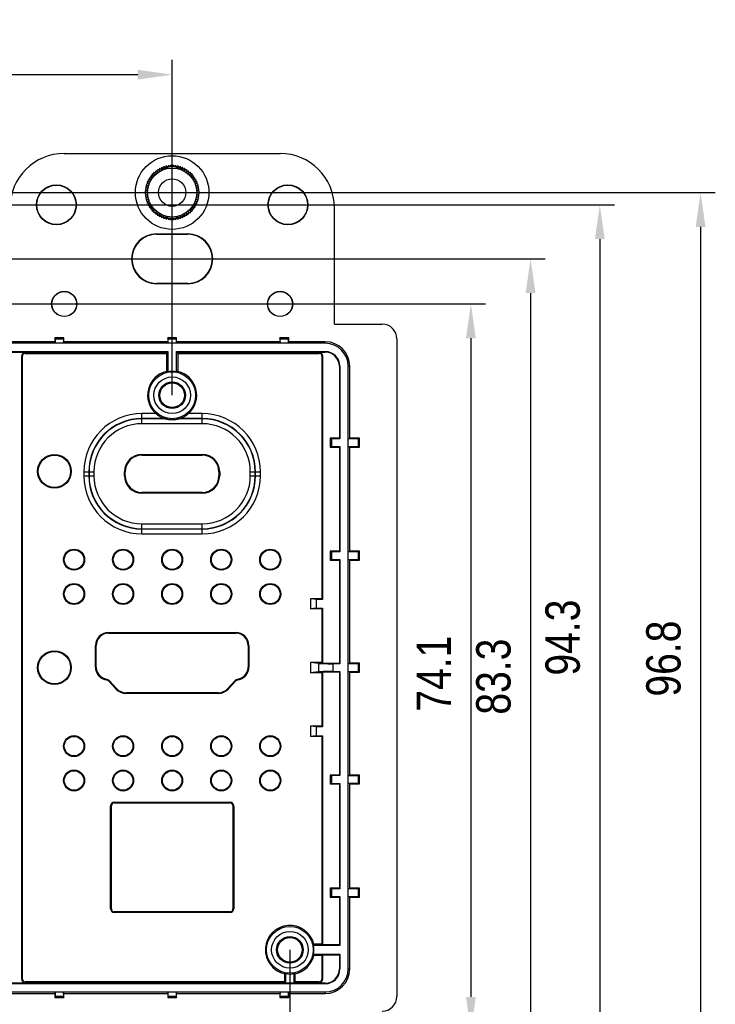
# Model space of a CAD drawing. Header units: millimetres. Extents: x 581 to 1163, y 50 to 458.
# Tile 15 of 29: x 892 to 963, y 267 to 367. Entities that reach past the tile are written whole.
import ezdxf

# ---------------------------------------------------------------- set-up
doc = ezdxf.new("R2010")
doc.units = ezdxf.units.MM
doc.header["$LTSCALE"] = 30.734
doc.header["$PDMODE"] = 3
doc.header["$PDSIZE"] = 8
doc.layers.get('0').update_dxf_attribs({"linetype": 'CONTINUOUS'})
doc.layers.get('Defpoints').update_dxf_attribs({"linetype": 'CONTINUOUS'})
for name, color, linetype in [('02___PRT_ALL_AXES', 7, 'CONTINUOUS'), ('CHAMFER', 7, 'CONTINUOUS'), ('DRAFTS', 7, 'CONTINUOUS'), ('ROUNDS', 7, 'CONTINUOUS')]:
    doc.layers.add(name, color=color, linetype=linetype)
doc.styles.get("Standard").update_dxf_attribs({"font": 'txt', "width": 0.85})
doc.dimstyles.new('DIMSTYLE_1', dxfattribs={"dimtxt": 3.5, "dimasz": 3.5, "dimexe": 1.5, "dimexo": 0, "dimgap": 0.875, "dimtad": 1, "dimdsep": 46, "dimtxsty": 'Standard', "dimblk": '_FILLED', "dimblk1": '_FILLED', "dimblk2": '_FILLED', "dimcen": 0.09, "dimazin": 2, "dimtp": 0.3, "dimtm": 0.3, "dimtfac": 1, "dimtofl": 0, "dimtmove": 0, "dimatfit": 3, "dimldrblk": '_FILLED', "dimfxl": 1, "dimtolj": 1, "dimarcsym": 0})

# ---------------------------------------------------------------- blocks, each defined once
blk = doc.blocks.new('_FILLED')
at = {"color": 0, "linetype": 'ByBlock'}
blk.add_solid([(0, 0), (-1, 0.143), (-1, -0.143)], dxfattribs=at)
blk = doc.blocks.new('*D7')
at = {"color": 0, "linetype": 'Continuous', "lineweight": -2, "transparency": 16777216}
for p, q in [((849.86, 272.32), (849.86, 210.71)), ((919.86, 272.32), (919.86, 210.71)), ((853.36, 212.21), (916.36, 212.21))]:
    blk.add_line(p, q, dxfattribs=at)
at = {"layer": 'Defpoints', "color": 0, "linetype": 'Continuous', "transparency": 16777216}
for p in [(849.86, 272.32), (919.86, 272.32), (919.86, 212.21)]:
    blk.add_point(p, dxfattribs=at)
at = {"color": 0, "linetype": 'Continuous', "lineweight": -2, "transparency": 16777216, "xscale": 3.5, "yscale": 3.5, "zscale": 3.5, "rotation": 180}
blk.add_blockref('_FILLED', (849.86, 212.21), dxfattribs=at)
at = {"color": 0, "linetype": 'Continuous', "lineweight": -2, "transparency": 16777216, "xscale": 3.5, "yscale": 3.5, "zscale": 3.5}
blk.add_blockref('_FILLED', (919.86, 212.21), dxfattribs=at)
at = {"color": 0, "linetype": 'Continuous', "transparency": 16777216, "insert": (884.86, 217.76), "char_height": 3.5, "width": 5.95, "attachment_point": 2, "line_spacing_factor": 0.9}
blk.add_mtext('\\A1;70', dxfattribs=at)
blk = doc.blocks.new('*D13')
at = {"color": 0, "linetype": 'Continuous', "lineweight": -2, "transparency": 16777216}
for p, q in [((850.06, 348.22), (952.95, 348.22)), ((951.45, 344.72), (951.45, 257.42)), ((850.06, 253.92), (952.95, 253.92))]:
    blk.add_line(p, q, dxfattribs=at)
at = {"layer": 'Defpoints', "color": 0, "linetype": 'Continuous', "transparency": 16777216}
for p in [(850.06, 348.22), (850.06, 253.92), (951.45, 253.92)]:
    blk.add_point(p, dxfattribs=at)
at = {"color": 0, "linetype": 'Continuous', "lineweight": -2, "transparency": 16777216, "xscale": 3.5, "yscale": 3.5, "zscale": 3.5}
for p, rotation in [((951.45, 348.22), 90), ((951.45, 253.92), 270)]:
    blk.add_blockref('_FILLED', p, dxfattribs=dict(at, rotation=rotation))
at = {"color": 0, "linetype": 'Continuous', "transparency": 16777216, "insert": (945.91, 304.13), "char_height": 3.5, "width": 11.9, "attachment_point": 2, "rotation": 90, "line_spacing_factor": 0.9}
blk.add_mtext('\\A1;94.3', dxfattribs=at)
blk = doc.blocks.new('*D14')
at = {"color": 0, "linetype": 'Continuous', "lineweight": -2, "transparency": 16777216}
for p, q in [((861.86, 349.47), (963.22, 349.47)), ((961.72, 345.97), (961.72, 256.17)), ((861.86, 252.67), (963.22, 252.67))]:
    blk.add_line(p, q, dxfattribs=at)
at = {"layer": 'Defpoints', "color": 0, "linetype": 'Continuous', "transparency": 16777216}
for p in [(861.86, 349.47), (861.86, 252.67), (961.72, 252.67)]:
    blk.add_point(p, dxfattribs=at)
at = {"color": 0, "linetype": 'Continuous', "lineweight": -2, "transparency": 16777216, "xscale": 3.5, "yscale": 3.5, "zscale": 3.5}
for p, rotation in [((961.72, 349.47), 90), ((961.72, 252.67), 270)]:
    blk.add_blockref('_FILLED', p, dxfattribs=dict(at, rotation=rotation))
at = {"color": 0, "linetype": 'Continuous', "transparency": 16777216, "insert": (956.18, 301.99), "char_height": 3.5, "width": 11.9, "attachment_point": 2, "rotation": 90, "line_spacing_factor": 0.9}
blk.add_mtext('\\A1;96.8', dxfattribs=at)
blk = doc.blocks.new('*D15')
at = {"color": 0, "linetype": 'Continuous', "lineweight": -2, "transparency": 16777216}
for p, q in [((860.26, 342.72), (945.89, 342.72)), ((944.39, 339.22), (944.39, 262.92)), ((863.46, 259.42), (945.89, 259.42))]:
    blk.add_line(p, q, dxfattribs=at)
at = {"layer": 'Defpoints', "color": 0, "linetype": 'Continuous', "transparency": 16777216}
for p in [(860.26, 342.72), (863.46, 259.42), (944.39, 259.42)]:
    blk.add_point(p, dxfattribs=at)
at = {"color": 0, "linetype": 'Continuous', "lineweight": -2, "transparency": 16777216, "xscale": 3.5, "yscale": 3.5, "zscale": 3.5}
for p, rotation in [((944.39, 342.72), 90), ((944.39, 259.42), 270)]:
    blk.add_blockref('_FILLED', p, dxfattribs=dict(at, rotation=rotation))
at = {"color": 0, "linetype": 'Continuous', "transparency": 16777216, "insert": (938.85, 300.15), "char_height": 3.5, "width": 11.9, "attachment_point": 2, "rotation": 90, "line_spacing_factor": 0.9}
blk.add_mtext('\\A1;83.3', dxfattribs=at)
blk = doc.blocks.new('*D16')
at = {"color": 0, "linetype": 'Continuous', "lineweight": -2, "transparency": 16777216}
for p, q in [((850.86, 338.12), (939.81, 338.12)), ((938.31, 334.62), (938.31, 267.52)), ((850.86, 264.02), (939.81, 264.02))]:
    blk.add_line(p, q, dxfattribs=at)
at = {"layer": 'Defpoints', "color": 0, "linetype": 'Continuous', "transparency": 16777216}
for p in [(850.86, 338.12), (850.86, 264.02), (938.31, 264.02)]:
    blk.add_point(p, dxfattribs=at)
at = {"color": 0, "linetype": 'Continuous', "lineweight": -2, "transparency": 16777216, "xscale": 3.5, "yscale": 3.5, "zscale": 3.5}
for p, rotation in [((938.31, 338.12), 90), ((938.31, 264.02), 270)]:
    blk.add_blockref('_FILLED', p, dxfattribs=dict(at, rotation=rotation))
at = {"color": 0, "linetype": 'Continuous', "transparency": 16777216, "insert": (932.77, 300.46), "char_height": 3.5, "width": 11.9, "attachment_point": 2, "rotation": 90, "line_spacing_factor": 0.9}
blk.add_mtext('\\A1;74.1', dxfattribs=at)
blk = doc.blocks.new('*D17')
at = {"color": 0, "linetype": 'Continuous', "lineweight": -2, "transparency": 16777216}
for p, q in [((861.86, 328.82), (861.86, 362.98)), ((907.86, 328.82), (907.86, 362.98)), ((865.36, 361.48), (904.36, 361.48))]:
    blk.add_line(p, q, dxfattribs=at)
at = {"layer": 'Defpoints', "color": 0, "linetype": 'Continuous', "transparency": 16777216}
for p in [(907.86, 361.48), (861.86, 328.82), (907.86, 328.82)]:
    blk.add_point(p, dxfattribs=at)
at = {"color": 0, "linetype": 'Continuous', "lineweight": -2, "transparency": 16777216, "xscale": 3.5, "yscale": 3.5, "zscale": 3.5, "rotation": 180}
blk.add_blockref('_FILLED', (861.86, 361.48), dxfattribs=at)
at = {"color": 0, "linetype": 'Continuous', "lineweight": -2, "transparency": 16777216, "xscale": 3.5, "yscale": 3.5, "zscale": 3.5}
blk.add_blockref('_FILLED', (907.86, 361.48), dxfattribs=at)
at = {"color": 0, "linetype": 'Continuous', "transparency": 16777216, "insert": (885.55, 367.02), "char_height": 3.5, "width": 5.95, "attachment_point": 2, "line_spacing_factor": 0.9}
blk.add_mtext('\\A1;46', dxfattribs=at)

msp = doc.modelspace()

# ---------------------------------------------------------------- linework, layer by layer
at = {"color": 7, "linetype": 'Continuous'}
for p, q in [((896.86, 353.454), (918.86, 353.454)), ((907.2, 351.931), (907.076, 352.105)), ((907.221, 352.144), (907.2, 351.931)), ((907.417, 351.979), (907.308, 352.163)), ((907.456, 352.189), (907.417, 351.979)), ((907.638, 352.008), (907.545, 352.201)), ((907.695, 352.214), (907.638, 352.008)), ((907.86, 352.018), (907.785, 352.218)), ((907.935, 352.218), (907.86, 352.018)), ((908.082, 352.008), (908.025, 352.214)), ((908.174, 352.201), (908.082, 352.008)), ((908.302, 351.979), (908.263, 352.189)), ((908.411, 352.163), (908.302, 351.979)), ((908.519, 351.931), (908.499, 352.144)), ((908.644, 352.105), (908.519, 351.931)), ((905.651, 351.107), (905.772, 350.931)), ((905.907, 351.107), (905.706, 351.178)), ((905.802, 351.293), (905.907, 351.107)), ((906.057, 351.271), (905.863, 351.36)), ((905.969, 351.466), (906.057, 351.271)), ((906.221, 351.421), (906.035, 351.526)), ((906.15, 351.623), (906.221, 351.421)), ((906.398, 351.557), (906.222, 351.678)), ((906.344, 351.764), (906.398, 351.557)), ((906.585, 351.676), (906.42, 351.812)), ((906.55, 351.887), (906.585, 351.676)), ((906.782, 351.779), (906.63, 351.929)), ((906.766, 351.992), (906.782, 351.779)), ((906.988, 351.864), (906.849, 352.026)), ((906.99, 352.078), (906.988, 351.864)), ((908.732, 351.864), (908.729, 352.078)), ((908.87, 352.026), (908.732, 351.864)), ((908.937, 351.779), (908.954, 351.992)), ((909.089, 351.929), (908.937, 351.779)), ((909.134, 351.676), (909.169, 351.887)), ((909.299, 351.812), (909.134, 351.676)), ((909.322, 351.557), (909.375, 351.764)), ((909.498, 351.678), (909.322, 351.557)), ((909.498, 351.421), (909.569, 351.623)), ((909.684, 351.526), (909.498, 351.421)), ((909.662, 351.271), (909.75, 351.466)), ((909.857, 351.36), (909.662, 351.271)), ((909.812, 351.107), (909.917, 351.293)), ((910.014, 351.178), (909.812, 351.107)), ((909.948, 350.931), (910.069, 351.107)), ((905.398, 350.129), (905.185, 350.108)), ((905.224, 350.253), (905.398, 350.129)), ((905.464, 350.341), (905.251, 350.339)), ((905.302, 350.48), (905.464, 350.341)), ((905.55, 350.546), (905.337, 350.563)), ((905.4, 350.699), (905.55, 350.546)), ((905.652, 350.743), (905.442, 350.778)), ((905.517, 350.908), (905.652, 350.743)), ((905.772, 350.931), (905.565, 350.984)), ((910.155, 350.984), (909.948, 350.931)), ((910.067, 350.743), (910.203, 350.908)), ((910.278, 350.778), (910.067, 350.743)), ((910.17, 350.546), (910.319, 350.699)), ((910.383, 350.563), (910.17, 350.546)), ((910.255, 350.341), (910.417, 350.48)), ((910.469, 350.339), (910.255, 350.341)), ((910.322, 350.129), (910.496, 350.253)), ((910.534, 350.108), (910.322, 350.129)), ((905.111, 349.544), (905.311, 349.469)), ((905.311, 349.469), (905.111, 349.394)), ((905.32, 349.691), (905.115, 349.634)), ((905.115, 349.304), (905.32, 349.247)), ((905.128, 349.783), (905.32, 349.691)), ((905.32, 349.247), (905.128, 349.155)), ((905.349, 349.911), (905.139, 349.872)), ((905.166, 350.02), (905.349, 349.911)), ((910.37, 349.911), (910.554, 350.02)), ((910.58, 349.872), (910.37, 349.911)), ((910.399, 349.691), (910.592, 349.783)), ((910.605, 349.634), (910.399, 349.691)), ((910.399, 349.247), (910.605, 349.304)), ((910.592, 349.155), (910.399, 349.247)), ((910.409, 349.469), (910.609, 349.544)), ((910.609, 349.394), (910.409, 349.469)), ((905.139, 349.065), (905.349, 349.026)), ((905.349, 349.026), (905.166, 348.918)), ((905.185, 348.83), (905.398, 348.809)), ((905.398, 348.809), (905.224, 348.685)), ((905.251, 348.599), (905.464, 348.597)), ((905.464, 348.597), (905.302, 348.458)), ((905.337, 348.375), (905.55, 348.392)), ((905.55, 348.392), (905.4, 348.239)), ((905.442, 348.159), (905.652, 348.194)), ((905.652, 348.194), (905.517, 348.029)), ((910.067, 348.194), (910.278, 348.159)), ((910.203, 348.029), (910.067, 348.194)), ((910.17, 348.392), (910.383, 348.375)), ((910.319, 348.239), (910.17, 348.392)), ((910.255, 348.597), (910.469, 348.599)), ((910.417, 348.458), (910.255, 348.597)), ((910.322, 348.809), (910.534, 348.83)), ((910.496, 348.685), (910.322, 348.809)), ((910.37, 349.026), (910.58, 349.065)), ((910.554, 348.918), (910.37, 349.026)), ((905.565, 347.954), (905.772, 348.007)), ((905.772, 348.007), (905.651, 347.831)), ((905.706, 347.759), (905.907, 347.83)), ((905.907, 347.83), (905.802, 347.644)), ((905.863, 347.578), (906.057, 347.666)), ((906.057, 347.666), (905.969, 347.472)), ((906.035, 347.411), (906.221, 347.516)), ((906.221, 347.516), (906.15, 347.315)), ((906.222, 347.26), (906.398, 347.381)), ((906.398, 347.381), (906.344, 347.174)), ((906.42, 347.126), (906.585, 347.261)), ((906.585, 347.261), (906.55, 347.051)), ((906.63, 347.009), (906.782, 347.159)), ((906.782, 347.159), (906.766, 346.946)), ((906.849, 346.911), (906.988, 347.074)), ((906.988, 347.074), (906.99, 346.86)), ((908.729, 346.86), (908.732, 347.074)), ((908.732, 347.074), (908.87, 346.911)), ((908.954, 346.946), (908.937, 347.159)), ((908.937, 347.159), (909.089, 347.009)), ((909.169, 347.051), (909.134, 347.261)), ((909.134, 347.261), (909.299, 347.126)), ((909.375, 347.174), (909.322, 347.381)), ((909.322, 347.381), (909.498, 347.26)), ((909.569, 347.315), (909.498, 347.516)), ((909.498, 347.516), (909.684, 347.411)), ((909.75, 347.472), (909.662, 347.666)), ((909.662, 347.666), (909.857, 347.578)), ((909.917, 347.644), (909.812, 347.83)), ((909.812, 347.83), (910.014, 347.759)), ((910.069, 347.831), (909.948, 348.007)), ((909.948, 348.007), (910.155, 347.954)), ((907.076, 346.833), (907.2, 347.007)), ((907.2, 347.007), (907.221, 346.794)), ((907.308, 346.775), (907.417, 346.959)), ((907.417, 346.959), (907.456, 346.749)), ((907.545, 346.737), (907.638, 346.93)), ((907.638, 346.93), (907.695, 346.724)), ((907.785, 346.72), (907.86, 346.92)), ((907.86, 346.92), (907.935, 346.72)), ((908.025, 346.724), (908.082, 346.93)), ((908.082, 346.93), (908.174, 346.737)), ((908.263, 346.749), (908.302, 346.959)), ((908.302, 346.959), (908.411, 346.775)), ((908.499, 346.794), (908.519, 347.007)), ((908.519, 347.007), (908.644, 346.833)), ((892.86, 333.084), (892.86, 333.154)), ((922.86, 333.084), (922.86, 333.154)), ((892.525, 269.319), (892.525, 332.819)), ((892.595, 332.819), (892.525, 332.819)), ((892.595, 269.319), (892.595, 332.819)), ((923.125, 332.819), (923.195, 332.819)), ((892.595, 269.319), (892.525, 269.319)), ((892.86, 269.054), (892.86, 268.984)), ((922.86, 269.054), (922.86, 268.984)), ((923.125, 269.319), (923.195, 269.319))]:
    msp.add_line(p, q, dxfattribs=at)
for radius in [3.75, 2.5]:
    msp.add_circle((907.86, 349.469), radius, dxfattribs=at)
for centre, radius, start, end in [((896.86, 347.919), 5.535, 90, 180), ((918.86, 347.919), 5.535, 0, 90), ((907.86, 349.469), 2.75, 106.56281, 108.43719), ((907.86, 349.469), 2.75, 101.56281, 103.43719), ((907.86, 349.469), 2.75, 96.56281, 98.43719), ((907.86, 349.469), 2.75, 91.56281, 93.43719), ((907.86, 349.469), 2.75, 86.56281, 88.43719), ((907.86, 349.469), 2.75, 81.56281, 83.43719), ((907.86, 349.469), 2.75, 76.56281, 78.43719), ((907.86, 349.469), 2.75, 71.56281, 73.43719), ((907.86, 349.469), 2.75, 141.56281, 143.43719), ((907.86, 349.469), 2.75, 136.56281, 138.43719), ((907.86, 349.469), 2.75, 131.56281, 133.43719), ((907.86, 349.469), 2.75, 126.56281, 128.43719), ((907.86, 349.469), 2.75, 121.56281, 123.43719), ((907.86, 349.469), 2.75, 116.56281, 118.43719), ((907.86, 349.469), 2.75, 111.56281, 113.43719), ((907.86, 349.469), 2.75, 66.56281, 68.43719), ((907.86, 349.469), 2.75, 61.56281, 63.43719), ((907.86, 349.469), 2.75, 56.56281, 58.43719), ((907.86, 349.469), 2.75, 51.56281, 53.43719), ((907.86, 349.469), 2.75, 46.56281, 48.43719), ((907.86, 349.469), 2.75, 41.56281, 43.43719), ((907.86, 349.469), 2.75, 36.56281, 38.43719), ((907.86, 349.469), 2.75, 166.56281, 168.43719), ((907.86, 349.469), 2.75, 161.56281, 163.43719), ((907.86, 349.469), 2.75, 156.56281, 158.43719), ((907.86, 349.469), 2.75, 151.56281, 153.43719), ((907.86, 349.469), 2.75, 146.56281, 148.43719), ((907.86, 349.469), 2.75, 31.56281, 33.43719), ((907.86, 349.469), 2.75, 26.56281, 28.43719), ((907.86, 349.469), 2.75, 21.56281, 23.43719), ((907.86, 349.469), 2.75, 16.56281, 18.43719), ((907.86, 349.469), 2.75, 11.56281, 13.43719), ((907.86, 349.469), 2.75, 176.56281, 178.43719), ((907.86, 349.469), 2.75, 181.56281, 183.43719), ((907.86, 349.469), 2.75, 171.56281, 173.43719), ((907.86, 349.469), 2.75, 186.56281, 188.43719), ((907.86, 349.469), 2.75, 6.56281, 8.43719), ((907.86, 349.469), 2.75, 351.56281, 353.43719), ((907.86, 349.469), 2.75, 1.56281, 3.43719), ((907.86, 349.469), 2.75, 356.56281, 358.43719), ((907.86, 349.469), 2.75, 191.56281, 193.43719), ((907.86, 349.469), 2.75, 196.56281, 198.43719), ((907.86, 349.469), 2.75, 201.56281, 203.43719), ((907.86, 349.469), 2.75, 206.56281, 208.43719), ((907.86, 349.469), 2.75, 331.56281, 333.43719), ((907.86, 349.469), 2.75, 336.56281, 338.43719), ((907.86, 349.469), 2.75, 341.56281, 343.43719), ((907.86, 349.469), 2.75, 346.56281, 348.43719), ((907.86, 349.469), 2.75, 211.56281, 213.43719), ((907.86, 349.469), 2.75, 216.56281, 218.43719), ((907.86, 349.469), 2.75, 221.56281, 223.43719), ((907.86, 349.469), 2.75, 226.56281, 228.43719), ((907.86, 349.469), 2.75, 231.56281, 233.43719), ((907.86, 349.469), 2.75, 236.56281, 238.43719), ((907.86, 349.469), 2.75, 301.56281, 303.43719), ((907.86, 349.469), 2.75, 306.56281, 308.43719), ((907.86, 349.469), 2.75, 311.56281, 313.43719), ((907.86, 349.469), 2.75, 316.56281, 318.43719), ((907.86, 349.469), 2.75, 321.56281, 323.43719), ((907.86, 349.469), 2.75, 326.56281, 328.43719), ((907.86, 349.469), 2.75, 241.56281, 243.43719), ((907.86, 349.469), 2.75, 246.56281, 248.43719), ((907.86, 349.469), 2.75, 251.56281, 253.43719), ((907.86, 349.469), 2.75, 256.56281, 258.43719), ((907.86, 349.469), 2.75, 261.56281, 263.43719), ((907.86, 349.469), 2.75, 266.56281, 268.43719), ((907.86, 349.469), 2.75, 271.56281, 273.43719), ((907.86, 349.469), 2.75, 276.56281, 278.43719), ((907.86, 349.469), 2.75, 281.56281, 283.43719), ((907.86, 349.469), 2.75, 286.56281, 288.43719), ((907.86, 349.469), 2.75, 291.56281, 293.43719), ((907.86, 349.469), 2.75, 296.56281, 298.43719), ((892.86, 332.819), 0.335, 90, 180), ((892.86, 332.819), 0.265, 90, 180), ((922.86, 332.819), 0.335, 0, 90), ((922.86, 332.819), 0.265, 0, 90), ((892.86, 269.319), 0.335, 180, 270), ((892.86, 269.319), 0.265, 180, 270), ((922.86, 269.319), 0.335, 270, 0), ((922.86, 269.319), 0.265, 270, 0)]:
    msp.add_arc(centre, radius, start, end, dxfattribs=at)
at = {"layer": '02___PRT_ALL_AXES', "color": 7, "linetype": 'Continuous'}
msp.add_circle((907.86, 349.469), 1.4, dxfattribs=at)
at = {"layer": 'CHAMFER', "color": 7, "linetype": 'Continuous'}
for centre, radius in [((907.86, 328.819), 1.863), ((907.86, 328.819), 1.359), ((919.86, 272.319), 1.863), ((919.86, 272.319), 1.359)]:
    msp.add_circle(centre, radius, dxfattribs=at)
at = {"layer": 'DRAFTS', "color": 7, "linetype": 'Continuous'}
for p, q in [((924.395, 336.069), (924.395, 347.919)), ((906.26, 345.254), (906.26, 345.219)), ((906.26, 345.254), (909.46, 345.254)), ((906.26, 345.219), (909.46, 345.219)), ((909.46, 345.254), (909.46, 345.219)), ((906.26, 340.184), (906.26, 340.219)), ((909.46, 340.219), (906.26, 340.219)), ((909.46, 340.184), (906.26, 340.184)), ((909.46, 340.184), (909.46, 340.219)), ((924.395, 336.069), (929.26, 336.069)), ((919.69, 334.113), (850.03, 334.113)), ((895.907, 334.269), (885.312, 334.269)), ((895.907, 334.669), (895.907, 334.269)), ((895.952, 334.533), (895.907, 334.669)), ((896.812, 334.669), (895.907, 334.669)), ((895.907, 334.269), (895.96, 334.112)), ((895.96, 334.115), (895.952, 334.533)), ((896.767, 334.533), (895.952, 334.533)), ((896.767, 334.533), (896.76, 334.112)), ((896.812, 334.269), (896.76, 334.112)), ((896.767, 334.533), (896.812, 334.669)), ((896.812, 334.269), (896.812, 334.669)), ((907.407, 334.269), (896.812, 334.269)), ((907.407, 334.669), (907.407, 334.269)), ((907.452, 334.533), (907.407, 334.669)), ((908.312, 334.669), (907.407, 334.669)), ((907.407, 334.269), (907.46, 334.112)), ((907.46, 334.115), (907.452, 334.533)), ((908.267, 334.533), (907.452, 334.533)), ((908.267, 334.533), (908.26, 334.112)), ((908.312, 334.269), (908.26, 334.112)), ((908.267, 334.533), (908.312, 334.669)), ((908.312, 334.269), (908.312, 334.669)), ((918.837, 334.269), (908.312, 334.269)), ((918.837, 334.669), (918.837, 334.269)), ((919.742, 334.669), (918.837, 334.669)), ((918.882, 334.533), (918.837, 334.669)), ((918.837, 334.269), (918.89, 334.112)), ((918.89, 334.115), (918.882, 334.533)), ((919.697, 334.533), (918.882, 334.533)), ((919.697, 334.533), (919.69, 334.112)), ((919.742, 334.269), (919.69, 334.112)), ((923.46, 334.112), (919.69, 334.113)), ((919.697, 334.533), (919.742, 334.669)), ((919.742, 334.269), (919.742, 334.669)), ((923.46, 334.269), (919.742, 334.269)), ((923.46, 334.112), (923.46, 334.269)), ((930.76, 334.569), (930.76, 267.569)), ((862.31, 333.269), (907.41, 333.269)), ((885.386, 333.216), (907.357, 333.216)), ((892.86, 333.154), (907.357, 333.154)), ((892.86, 333.084), (907.288, 333.084)), ((907.357, 333.154), (907.288, 333.084)), ((907.288, 333.084), (907.288, 331.252)), ((907.357, 333.216), (907.41, 333.269)), ((907.357, 333.216), (907.357, 333.154)), ((907.41, 333.269), (907.41, 331.216)), ((908.31, 331.216), (908.31, 333.269)), ((908.31, 333.269), (923.46, 333.269)), ((908.362, 333.216), (908.31, 333.269)), ((908.362, 333.154), (908.362, 333.216)), ((908.362, 333.216), (923.46, 333.216)), ((908.362, 333.154), (922.86, 333.154)), ((908.362, 333.154), (908.432, 333.084)), ((908.432, 333.084), (908.432, 331.252)), ((908.432, 333.084), (922.86, 333.084)), ((923.46, 333.216), (923.46, 333.269)), ((923.125, 332.819), (923.125, 308.091)), ((923.195, 332.819), (923.195, 308.021)), ((924.907, 331.769), (924.96, 331.769)), ((924.907, 331.769), (924.907, 324.445)), ((924.96, 331.769), (924.96, 324.393)), ((925.802, 331.769), (925.96, 331.769)), ((925.804, 323.593), (925.802, 331.769)), ((925.96, 324.445), (925.96, 331.769)), ((906.207, 326.943), (904.78, 326.943)), ((907.092, 326.444), (904.78, 326.444)), ((907.206, 326.415), (904.78, 326.415)), ((910.93, 326.415), (908.513, 326.415)), ((910.93, 326.444), (908.628, 326.444)), ((910.93, 326.943), (909.513, 326.943)), ((924.907, 324.445), (923.96, 324.445)), ((924.117, 324.393), (923.96, 324.445)), ((923.96, 324.445), (923.96, 323.541)), ((924.96, 324.393), (924.117, 324.393)), ((924.117, 324.393), (924.117, 323.593)), ((924.907, 324.445), (924.96, 324.393)), ((925.96, 324.445), (925.802, 324.393)), ((925.806, 324.393), (926.857, 324.411)), ((926.96, 324.445), (925.96, 324.445)), ((926.857, 324.411), (926.96, 324.445)), ((926.857, 323.575), (926.857, 324.411)), ((926.96, 323.541), (926.96, 324.445)), ((924.117, 323.593), (923.96, 323.541)), ((923.96, 323.541), (924.907, 323.541)), ((924.117, 323.593), (924.96, 323.593)), ((924.907, 323.541), (924.96, 323.593)), ((924.907, 323.541), (924.907, 312.923)), ((924.96, 323.593), (924.96, 312.87)), ((926.857, 323.575), (925.802, 323.593)), ((925.96, 323.541), (925.802, 323.593)), ((925.804, 277.745), (925.804, 323.593)), ((925.96, 323.541), (926.96, 323.541)), ((925.96, 312.923), (925.96, 323.541)), ((926.857, 323.575), (926.96, 323.541)), ((904.78, 322.721), (904.78, 322.791)), ((904.78, 322.791), (910.93, 322.791)), ((904.78, 322.721), (910.93, 322.721)), ((910.93, 322.721), (910.93, 322.791)), ((903.007, 320.619), (903.007, 321.019)), ((903.077, 321.019), (903.007, 321.019)), ((903.077, 320.619), (903.077, 321.019)), ((912.632, 321.019), (912.702, 321.019)), ((912.632, 321.019), (912.632, 320.619)), ((912.702, 321.019), (912.702, 320.619)), ((903.077, 320.619), (903.007, 320.619)), ((912.702, 320.619), (912.632, 320.619)), ((910.93, 318.916), (904.78, 318.916)), ((904.78, 318.916), (904.78, 318.847)), ((910.93, 318.847), (904.78, 318.847)), ((910.93, 318.916), (910.93, 318.847)), ((924.907, 312.923), (923.96, 312.923)), ((924.117, 312.87), (923.96, 312.923)), ((923.96, 312.923), (923.96, 312.018)), ((924.117, 312.07), (923.96, 312.018)), ((923.96, 312.018), (924.907, 312.018)), ((924.96, 312.87), (924.117, 312.87)), ((924.117, 312.87), (924.117, 312.07)), ((924.117, 312.07), (924.96, 312.07)), ((924.907, 312.923), (924.96, 312.87)), ((924.907, 312.018), (924.96, 312.07)), ((924.907, 312.018), (924.907, 301.521)), ((924.96, 312.07), (924.96, 301.469)), ((925.96, 312.923), (925.802, 312.87)), ((926.857, 312.052), (925.802, 312.07)), ((925.96, 312.018), (925.802, 312.07)), ((925.806, 312.87), (926.857, 312.888)), ((926.96, 312.923), (925.96, 312.923)), ((925.96, 312.018), (926.96, 312.018)), ((925.96, 301.521), (925.96, 312.018)), ((926.857, 312.888), (926.96, 312.923)), ((926.857, 312.052), (926.857, 312.888)), ((926.857, 312.052), (926.96, 312.018)), ((926.96, 312.018), (926.96, 312.923)), ((923.125, 308.091), (921.96, 308.091)), ((922.522, 308.021), (921.96, 308.091)), ((921.96, 308.091), (921.96, 307.047)), ((923.195, 308.021), (922.522, 308.021)), ((922.522, 308.021), (922.522, 307.116)), ((923.195, 308.021), (923.125, 308.091)), ((922.522, 307.116), (921.96, 307.047)), ((923.125, 307.047), (921.96, 307.047)), ((922.522, 307.116), (923.195, 307.116)), ((923.195, 307.116), (923.125, 307.047)), ((923.125, 307.047), (923.125, 301.591)), ((923.195, 307.116), (923.195, 301.521)), ((901.36, 304.635), (914.36, 304.635)), ((901.36, 304.565), (901.36, 304.635)), ((901.36, 304.565), (914.36, 304.565)), ((914.36, 304.565), (914.36, 304.635)), ((900.11, 303.315), (900.04, 303.315)), ((900.04, 301.131), (900.04, 303.315)), ((900.11, 301.131), (900.11, 303.315)), ((915.61, 303.315), (915.68, 303.315)), ((915.61, 303.315), (915.61, 301.131)), ((915.68, 303.315), (915.68, 301.131)), ((900.11, 301.131), (900.04, 301.131)), ((915.61, 301.131), (915.68, 301.131)), ((923.125, 301.591), (921.96, 301.591)), ((922.762, 301.491), (921.96, 301.591)), ((921.96, 301.591), (921.96, 300.547)), ((922.762, 301.491), (922.762, 300.646)), ((923.195, 301.521), (923.125, 301.591)), ((923.195, 301.521), (924.907, 301.521)), ((924.96, 301.469), (924.247, 301.469)), ((924.247, 301.469), (924.247, 300.669)), ((924.907, 301.521), (924.96, 301.469)), ((925.96, 301.521), (925.802, 301.469)), ((925.806, 301.469), (926.857, 301.487)), ((926.96, 301.521), (925.96, 301.521)), ((926.857, 301.487), (926.96, 301.521)), ((926.857, 300.651), (926.857, 301.487)), ((926.96, 300.616), (926.96, 301.521)), ((900.983, 299.939), (900.962, 299.873)), ((901.329, 299.83), (900.983, 299.939)), ((914.736, 299.939), (914.391, 299.83)), ((914.736, 299.939), (914.757, 299.873)), ((922.762, 300.646), (921.96, 300.547)), ((923.125, 300.547), (921.96, 300.547)), ((923.195, 300.616), (923.125, 300.547)), ((923.125, 300.547), (923.125, 295.091)), ((924.907, 300.616), (923.195, 300.616)), ((923.195, 300.616), (923.195, 295.021)), ((924.247, 300.669), (924.96, 300.669)), ((924.907, 300.616), (924.96, 300.669)), ((924.907, 300.616), (924.907, 290.12)), ((924.96, 300.669), (924.96, 290.067)), ((926.857, 300.651), (925.802, 300.669)), ((925.96, 300.616), (925.802, 300.669)), ((925.96, 300.616), (926.96, 300.616)), ((925.96, 290.12), (925.96, 300.616)), ((926.857, 300.651), (926.96, 300.616)), ((901.308, 299.764), (900.962, 299.873)), ((901.329, 299.83), (901.308, 299.764)), ((901.438, 299.761), (901.386, 299.714)), ((902.157, 298.873), (901.386, 299.714)), ((902.208, 298.92), (901.438, 299.761)), ((914.282, 299.761), (913.511, 298.92)), ((914.333, 299.714), (913.563, 298.873)), ((914.282, 299.761), (914.333, 299.714)), ((914.391, 299.83), (914.412, 299.764)), ((914.757, 299.873), (914.412, 299.764)), ((902.208, 298.92), (902.157, 298.873)), ((912.59, 298.515), (903.13, 298.515)), ((903.13, 298.515), (903.13, 298.445)), ((912.59, 298.445), (903.13, 298.445)), ((912.59, 298.515), (912.59, 298.445)), ((913.511, 298.92), (913.563, 298.873)), ((923.125, 295.091), (921.96, 295.091)), ((922.522, 295.021), (921.96, 295.091)), ((921.96, 295.091), (921.96, 294.047)), ((923.195, 295.021), (922.522, 295.021)), ((922.522, 295.021), (922.522, 294.116)), ((923.195, 295.021), (923.125, 295.091)), ((922.522, 294.116), (921.96, 294.047)), ((923.125, 294.047), (921.96, 294.047)), ((922.522, 294.116), (923.195, 294.116)), ((923.195, 294.116), (923.125, 294.047)), ((923.125, 294.047), (923.125, 272.891)), ((923.195, 294.116), (923.195, 272.821)), ((924.907, 290.12), (923.96, 290.12)), ((924.117, 290.067), (923.96, 290.12)), ((923.96, 290.12), (923.96, 289.215)), ((924.96, 290.067), (924.117, 290.067)), ((924.117, 290.067), (924.117, 289.267)), ((924.907, 290.12), (924.96, 290.067)), ((925.96, 290.12), (925.802, 290.067)), ((925.806, 290.067), (926.857, 290.086)), ((926.96, 290.12), (925.96, 290.12)), ((926.857, 290.086), (926.96, 290.12)), ((926.857, 289.249), (926.857, 290.086)), ((926.96, 289.215), (926.96, 290.12)), ((924.117, 289.267), (923.96, 289.215)), ((923.96, 289.215), (924.907, 289.215)), ((924.117, 289.267), (924.96, 289.267)), ((924.907, 289.215), (924.96, 289.267)), ((924.907, 289.215), (924.907, 278.597)), ((924.96, 289.267), (924.96, 278.545)), ((926.857, 289.249), (925.802, 289.268)), ((925.96, 289.215), (925.802, 289.267)), ((925.96, 289.215), (926.96, 289.215)), ((925.96, 278.597), (925.96, 289.215)), ((926.857, 289.249), (926.96, 289.215)), ((901.66, 286.989), (901.59, 286.989)), ((901.59, 276.489), (901.59, 286.989)), ((901.66, 276.489), (901.66, 286.989)), ((901.96, 287.359), (913.76, 287.359)), ((901.96, 287.289), (901.96, 287.359)), ((901.96, 287.289), (913.76, 287.289)), ((913.76, 287.289), (913.76, 287.359)), ((914.06, 286.989), (914.13, 286.989)), ((914.06, 286.989), (914.06, 276.489)), ((914.13, 286.989), (914.13, 276.489)), ((924.907, 278.597), (923.96, 278.597)), ((924.117, 278.545), (923.96, 278.597)), ((923.96, 278.597), (923.96, 277.692)), ((924.96, 278.545), (924.117, 278.545)), ((924.117, 278.545), (924.117, 277.745)), ((924.907, 278.597), (924.96, 278.545)), ((925.96, 278.597), (925.802, 278.545)), ((925.806, 278.545), (926.857, 278.563)), ((926.96, 278.597), (925.96, 278.597)), ((926.857, 278.563), (926.96, 278.597)), ((926.857, 277.726), (926.857, 278.563)), ((926.96, 277.692), (926.96, 278.597)), ((924.117, 277.745), (923.96, 277.692)), ((923.96, 277.692), (924.907, 277.692)), ((924.117, 277.745), (924.96, 277.745)), ((924.907, 277.692), (924.96, 277.745)), ((924.907, 277.692), (924.907, 272.821)), ((924.96, 277.745), (924.96, 272.769)), ((926.857, 277.726), (925.802, 277.745)), ((925.96, 277.692), (925.802, 277.745)), ((925.802, 270.369), (925.804, 277.745)), ((925.96, 277.692), (926.96, 277.692)), ((925.96, 270.369), (925.96, 277.692)), ((926.857, 277.726), (926.96, 277.692)), ((901.66, 276.489), (901.59, 276.489)), ((913.76, 276.189), (901.96, 276.189)), ((901.96, 276.189), (901.96, 276.119)), ((913.76, 276.119), (901.96, 276.119)), ((913.76, 276.189), (913.76, 276.119)), ((914.06, 276.489), (914.13, 276.489)), ((923.125, 272.891), (922.293, 272.891)), ((923.195, 272.821), (923.125, 272.891)), ((924.96, 272.769), (922.257, 272.769)), ((922.257, 271.869), (924.96, 271.869)), ((924.907, 272.821), (923.195, 272.821)), ((924.907, 272.821), (924.96, 272.769)), ((924.907, 271.816), (924.96, 271.869)), ((924.96, 271.869), (924.96, 270.369)), ((923.125, 271.747), (922.293, 271.747)), ((923.195, 271.816), (923.125, 271.747)), ((923.125, 271.747), (923.125, 269.319)), ((923.195, 271.816), (924.907, 271.816)), ((923.195, 271.816), (923.195, 269.319)), ((924.907, 271.816), (924.907, 270.369)), ((919.338, 269.054), (919.338, 269.874)), ((919.407, 269.896), (919.407, 268.984)), ((920.312, 268.984), (920.312, 269.896)), ((920.382, 269.054), (920.382, 269.874)), ((924.907, 270.369), (924.96, 270.369)), ((925.802, 270.369), (925.96, 270.369)), ((923.46, 268.869), (846.26, 268.869)), ((923.46, 268.921), (885.386, 268.921)), ((919.338, 269.054), (892.86, 269.054)), ((919.407, 268.984), (892.86, 268.984)), ((919.407, 268.984), (919.338, 269.054)), ((920.312, 268.984), (920.382, 269.054)), ((922.86, 268.984), (920.312, 268.984)), ((922.86, 269.054), (920.382, 269.054)), ((923.46, 268.921), (923.46, 268.869)), ((850.03, 268.024), (919.69, 268.024)), ((885.312, 267.869), (895.907, 267.869)), ((895.907, 267.869), (895.96, 268.026)), ((895.907, 267.869), (895.907, 267.469)), ((895.952, 267.604), (895.96, 268.026)), ((896.812, 267.869), (896.76, 268.026)), ((896.76, 268.022), (896.767, 267.604)), ((896.812, 267.869), (907.407, 267.869)), ((896.812, 267.469), (896.812, 267.869)), ((907.407, 267.869), (907.46, 268.026)), ((907.407, 267.869), (907.407, 267.469)), ((907.452, 267.604), (907.46, 268.026)), ((908.312, 267.869), (908.26, 268.026)), ((908.26, 268.022), (908.267, 267.604)), ((908.312, 267.869), (918.837, 267.869)), ((908.312, 267.469), (908.312, 267.869)), ((918.837, 267.869), (918.89, 268.026)), ((918.837, 267.869), (918.837, 267.469)), ((918.882, 267.604), (918.89, 268.026)), ((919.69, 268.024), (923.46, 268.026)), ((919.742, 267.869), (919.69, 268.026)), ((919.69, 268.022), (919.697, 267.604)), ((919.742, 267.869), (923.46, 267.869)), ((919.742, 267.469), (919.742, 267.869)), ((923.46, 268.026), (923.46, 267.869)), ((895.952, 267.604), (895.907, 267.469)), ((895.907, 267.469), (896.812, 267.469)), ((895.952, 267.604), (896.767, 267.604)), ((896.767, 267.604), (896.812, 267.469)), ((907.452, 267.604), (907.407, 267.469)), ((907.407, 267.469), (908.312, 267.469)), ((907.452, 267.604), (908.267, 267.604)), ((908.267, 267.604), (908.312, 267.469)), ((918.882, 267.604), (918.837, 267.469)), ((918.837, 267.469), (919.742, 267.469)), ((918.882, 267.604), (919.697, 267.604)), ((919.697, 267.604), (919.742, 267.469))]:
    msp.add_line(p, q, dxfattribs=at)
for centre, radius in [((896.06, 348.219), 2.035), ((896.06, 348.219), 2), ((919.66, 348.219), 2.035), ((919.66, 348.219), 2), ((896.86, 338.119), 1.285), ((896.86, 338.119), 1.262), ((918.86, 338.119), 1.285), ((918.86, 338.119), 1.262), ((907.86, 328.819), 2.387), ((907.86, 328.819), 1.25), ((895.86, 321.069), 1.72), ((895.86, 321.069), 1.65), ((897.86, 312.069), 1.07), ((897.86, 312.069), 1), ((902.86, 312.069), 1.07), ((902.86, 312.069), 1), ((907.86, 312.069), 1.07), ((907.86, 312.069), 1), ((912.86, 312.069), 1.07), ((912.86, 312.069), 1), ((917.86, 312.069), 1.07), ((917.86, 312.069), 1), ((897.86, 308.569), 1.07), ((897.86, 308.569), 1), ((902.86, 308.569), 1.07), ((902.86, 308.569), 1), ((907.86, 308.569), 1.07), ((907.86, 308.569), 1), ((912.86, 308.569), 1.07), ((912.86, 308.569), 1), ((917.86, 308.569), 1.07), ((917.86, 308.569), 1), ((895.86, 301.069), 1.72), ((895.86, 301.069), 1.65), ((897.86, 293.069), 1.07), ((897.86, 293.069), 1), ((902.86, 293.069), 1.07), ((902.86, 293.069), 1), ((907.86, 293.069), 1.07), ((907.86, 293.069), 1), ((912.86, 293.069), 1.07), ((912.86, 293.069), 1), ((917.86, 293.069), 1.07), ((917.86, 293.069), 1), ((897.86, 289.569), 1.07), ((897.86, 289.569), 1), ((902.86, 289.569), 1.07), ((902.86, 289.569), 1), ((907.86, 289.569), 1.07), ((907.86, 289.569), 1), ((912.86, 289.569), 1.07), ((912.86, 289.569), 1), ((917.86, 289.569), 1.07), ((917.86, 289.569), 1), ((919.86, 272.319), 2.387), ((919.86, 272.319), 1.25)]:
    msp.add_circle(centre, radius, dxfattribs=at)
for centre, radius, start, end in [((906.26, 342.719), 2.535, 90, 270), ((906.26, 342.719), 2.5, 90, 270), ((909.46, 342.719), 2.535, 270, 90), ((909.46, 342.719), 2.5, 270, 90), ((929.26, 334.569), 1.5, 0, 90), ((923.46, 331.769), 2.5, 0, 90), ((923.46, 331.769), 2.343, 0, 90), ((923.46, 331.769), 1.5, 0, 90), ((923.46, 331.769), 1.448, 0, 90), ((907.86, 328.819), 2.5, 103.2308, 228.60832), ((907.86, 328.819), 2.439, 79.36752, 100.63248), ((907.86, 328.819), 2.5, 311.39168, 76.7692), ((904.78, 321.019), 1.772, 90, 180), ((904.78, 321.019), 1.702, 90, 180), ((910.93, 321.019), 1.772, 0, 90), ((910.93, 321.019), 1.702, 0, 90), ((904.78, 320.619), 1.772, 180, 270), ((904.78, 320.619), 1.702, 180, 270), ((910.93, 320.619), 1.772, 270, 0), ((910.93, 320.619), 1.702, 270, 0), ((901.36, 303.315), 1.32, 90, 180), ((901.36, 303.315), 1.25, 90, 180), ((914.36, 303.315), 1.32, 0, 90), ((914.36, 303.315), 1.25, 0, 90), ((901.36, 301.131), 1.32, 180, 252.47443), ((901.36, 301.131), 1.25, 180, 252.47443), ((914.36, 301.131), 1.25, 287.52557, 0), ((914.36, 301.131), 1.32, 287.52557, 0), ((901.253, 299.592), 0.18, 42.51045, 72.47443), ((901.253, 299.592), 0.25, 42.51045, 72.47443), ((914.466, 299.592), 0.25, 107.52557, 137.48955), ((914.466, 299.592), 0.18, 107.52557, 137.48955), ((903.13, 299.765), 1.32, 222.51045, 270), ((903.13, 299.765), 1.25, 222.51045, 270), ((912.59, 299.765), 1.25, 270, 317.48955), ((912.59, 299.765), 1.32, 270, 317.48955), ((901.96, 286.989), 0.37, 90, 180), ((901.96, 286.989), 0.3, 90, 180), ((913.76, 286.989), 0.37, 0, 90), ((913.76, 286.989), 0.3, 0, 90), ((901.96, 276.489), 0.37, 180, 270), ((901.96, 276.489), 0.3, 180, 270), ((913.76, 276.489), 0.37, 270, 0), ((913.76, 276.489), 0.3, 270, 0), ((919.86, 272.319), 2.5, 13.2308, 257.94362), ((919.86, 272.319), 2.439, 349.36752, 10.63248), ((919.86, 272.319), 2.5, 282.05638, 346.7692), ((919.86, 272.319), 2.465, 259.42582, 280.57418), ((923.46, 270.369), 2.5, 270, 0), ((923.46, 270.369), 2.343, 270, 0), ((923.46, 270.369), 1.5, 270, 0), ((923.46, 270.369), 1.448, 270, 0), ((929.26, 267.569), 1.5, 270, 0)]:
    msp.add_arc(centre, radius, start, end, dxfattribs=at)
for centre, major_axis, ratio, start_param, end_param in [((906.384, 328.819), (2.952, 0), 0.8660474, 1.2158817, 1.2596857), ((909.335, 328.819), (2.952, 0), 0.8660474, 1.8819069, 1.9257109), ((907.86, 329.314), (0, 2.974), 0.9860383, -3.4065261, -3.3663693), ((907.86, 329.314), (0, 2.974), 0.9860383, -2.916816, -2.8766592), ((924.247, 301.495), (1.5, 0), 0.0174551, -3.0019663, -1.5707963), ((924.247, 300.643), (1.5, 0), 0.0174551, 1.5707963, 3.0019663), ((919.86, 273.795), (0, 2.952), 0.8660474, -1.9257109, -1.8819069), ((919.86, 270.843), (0, 2.952), 0.8660474, -1.2596857, -1.2158817), ((918.367, 272.319), (2.985, 0), 0.8660474, -1.2397525, -1.2149113), ((921.352, 272.319), (2.985, 0), 0.8660474, -1.9266814, -1.9018402)]:
    msp.add_ellipse(centre, major_axis=major_axis, ratio=ratio, start_param=start_param, end_param=end_param, dxfattribs=at)
for points, knots in [([(906.207, 326.943), (906.28, 326.879), (906.431, 326.761), (906.669, 326.616), (906.868, 326.523), (907.008, 326.471), (907.068, 326.451), (907.092, 326.444)], [0, 0, 0, 0, 0.2855244, 0.5600551, 0.8153812, 0.9272819, 1, 1, 1, 1]), ([(907.206, 326.415), (907.245, 326.406), (907.339, 326.382), (907.556, 326.344), (907.86, 326.321), (908.163, 326.344), (908.38, 326.382), (908.475, 326.406), (908.513, 326.415)], [0, 0, 0, 0, 0.0901524, 0.2206092, 0.5000028, 0.7794036, 0.9098667, 1, 1, 1, 1]), ([(908.628, 326.444), (908.651, 326.451), (908.711, 326.471), (908.852, 326.523), (909.05, 326.616), (909.289, 326.761), (909.44, 326.879), (909.513, 326.943)], [0, 0, 0, 0, 0.0727186, 0.184621, 0.4399474, 0.7144777, 1, 1, 1, 1])]:
    msp.add_open_spline(points, degree=3, knots=knots, dxfattribs=at)
at = {"layer": 'ROUNDS', "color": 7, "linetype": 'Continuous'}
for p, q in [((904.78, 325.916), (904.78, 326.943)), ((910.93, 325.916), (910.93, 326.943)), ((910.93, 325.916), (904.78, 325.916)), ((898.855, 321.019), (898.855, 320.619)), ((898.855, 321.019), (899.883, 321.019)), ((899.355, 321.019), (899.355, 320.619)), ((899.383, 321.019), (899.383, 320.619)), ((899.883, 321.019), (899.883, 320.619)), ((915.827, 321.019), (916.854, 321.019)), ((915.827, 320.619), (915.827, 321.019)), ((916.326, 320.619), (916.326, 321.019)), ((916.355, 320.619), (916.355, 321.019)), ((916.854, 320.619), (916.854, 321.019)), ((898.855, 320.619), (899.883, 320.619)), ((915.827, 320.619), (916.854, 320.619)), ((904.78, 315.722), (910.93, 315.722)), ((904.78, 314.694), (904.78, 315.722)), ((904.78, 315.223), (910.93, 315.223)), ((904.78, 315.194), (910.93, 315.194)), ((910.93, 314.694), (910.93, 315.722)), ((904.78, 314.694), (910.93, 314.694))]:
    msp.add_line(p, q, dxfattribs=at)
for centre, radius, start, end in [((904.78, 321.019), 5.924, 90, 180), ((904.78, 321.019), 5.425, 90, 180), ((904.78, 321.019), 5.396, 90, 180), ((910.93, 321.019), 5.924, 0, 90), ((910.93, 321.019), 5.425, 0, 90), ((910.93, 321.019), 5.396, 0, 90), ((904.78, 321.019), 4.897, 90, 180), ((910.93, 321.019), 4.897, 0, 90), ((904.78, 320.619), 5.924, 180, 270), ((904.78, 320.619), 5.425, 180, 270), ((904.78, 320.619), 5.396, 180, 270), ((904.78, 320.619), 4.897, 180, 270), ((910.93, 320.619), 5.924, 270, 0), ((910.93, 320.619), 5.425, 270, 0), ((910.93, 320.619), 5.396, 270, 0), ((910.93, 320.619), 4.897, 270, 0)]:
    msp.add_arc(centre, radius, start, end, dxfattribs=at)

# ---------------------------------------------------------------- dimensions: what is measured, and where the dimension line sits
at = {"color": 2, "linetype": 'Continuous'}
for base, p1, p2, picture, middle in [((907.86, 361.475), (861.86, 328.819), (907.86, 328.819), '*D17', (885.554, 361.475)), ((919.86, 212.214), (849.86, 272.319), (919.86, 272.319), '*D7', (884.86, 212.214))]:
    dim = msp.add_linear_dim(base=base, p1=p1, p2=p2, dimstyle='DIMSTYLE_1', dxfattribs=at)
    dim.commit()
    dim.dimension.update_dxf_attribs({"geometry": picture, "text_midpoint": middle, "dimtype": 160})
for base, p1, p2, picture, middle in [((961.724, 252.669), (861.86, 349.469), (861.86, 252.669), '*D14', (961.724, 301.99)), ((951.447, 253.919), (850.06, 348.219), (850.06, 253.919), '*D13', (951.447, 304.127)), ((944.393, 259.419), (860.26, 342.719), (863.46, 259.419), '*D15', (944.393, 300.149)), ((938.309, 264.019), (850.86, 338.119), (850.86, 264.019), '*D16', (938.309, 300.462))]:
    dim = msp.add_linear_dim(base=base, p1=p1, p2=p2, angle=270, dimstyle='DIMSTYLE_1', dxfattribs=at)
    dim.commit()
    dim.dimension.update_dxf_attribs({"geometry": picture, "text_midpoint": middle, "dimtype": 160})

doc.saveas('drawing.dxf')
